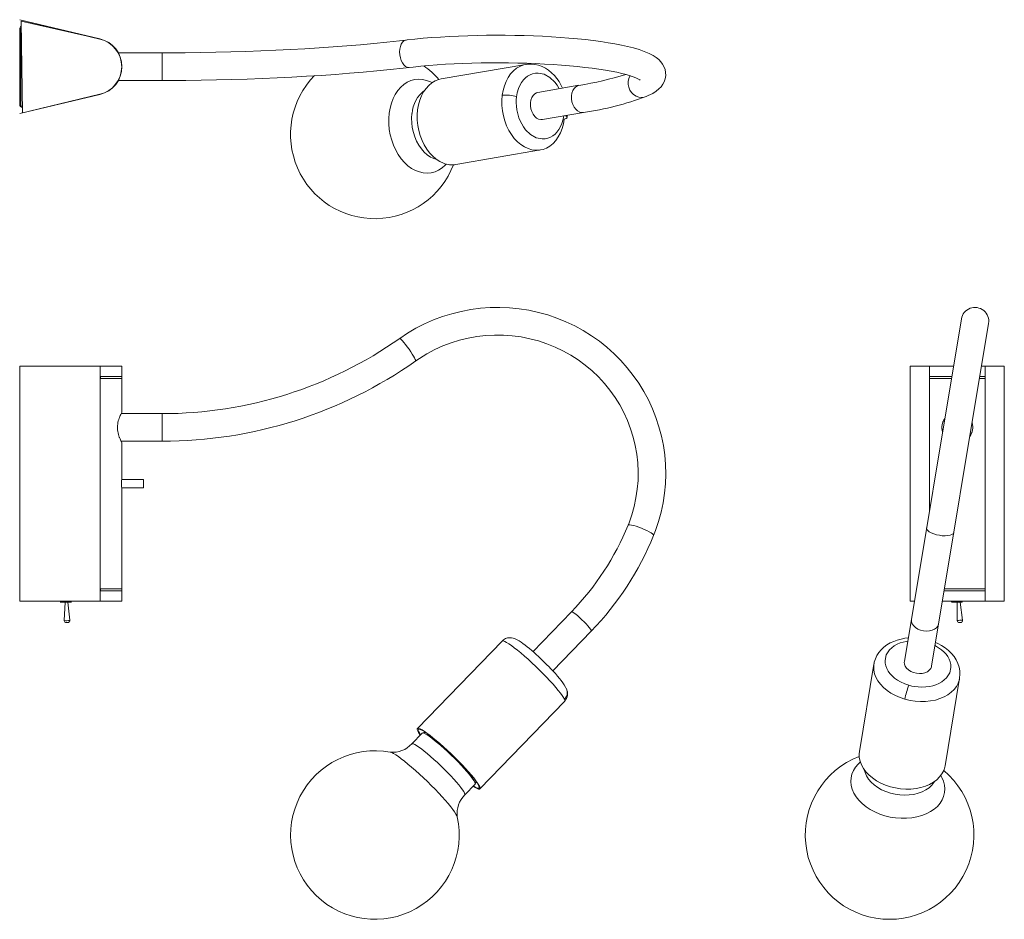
# Model space of a CAD drawing. Header units: millimetres. Extents: x -33 to 449, y -442 to -2.
import ezdxf

# ---------------------------------------------------------------- set-up
doc = ezdxf.new("R2010")
doc.units = ezdxf.units.MM

msp = doc.modelspace()

# ---------------------------------------------------------------- linework, layer by layer
at = {"color": 7, "linetype": 'Continuous', "lineweight": 15}
for p, q in [((-33.01, -1.8), (-33.04, -1.9)), ((6.22, -11.28), (-33.04, -1.9)), ((6.24, -11.19), (-33.01, -1.8)), ((-31.64, -47.37), (-32.39, -2.48)), ((-32.39, -2.48), (-1.36, -9.47)), ((-32.54, -6.3), (-33.04, -6.3)), ((-33.04, -43.3), (-33.04, -6.3)), ((-32.54, -43.3), (-32.54, -6.3)), ((6.22, -11.28), (6.24, -11.19)), ((36.66, -18.05), (15.25, -18.05)), ((-32.05, -22.8), (-32.54, -22.8)), ((214.68, -23.69), (173.27, -30.81)), ((-32.54, -26.8), (-31.98, -26.8)), ((15.25, -31.55), (36.66, -31.55)), ((-33.04, -47.7), (6.22, -38.32)), ((-33.01, -47.8), (6.24, -38.42)), ((6.24, -38.42), (6.22, -38.32)), ((240.67, -33.93), (220.58, -37.39)), ((-32.54, -43.3), (-33.04, -43.3)), ((-33.04, -47.7), (-33.01, -47.8)), ((222.87, -50.69), (242.96, -47.24)), ((234.83, -49.69), (234.94, -48.62)), ((180.48, -72.7), (221.88, -65.58)), ((427.8, -148.28), (399.92, -316.02)), ((413.24, -318.23), (441.12, -150.5)), ((-33.01, -286.38), (-33.01, -171.38)), ((-33.01, -171.38), (17.01, -171.38)), ((-32.99, -286.38), (-32.99, -171.38)), ((6.27, -286.38), (6.27, -171.38)), ((17.01, -193.88), (17.01, -171.38)), ((402.82, -171.38), (423.96, -171.38)), ((402.82, -286.38), (402.82, -171.38)), ((437.65, -171.38), (448.82, -171.38)), ((439.44, -286.38), (439.44, -171.38)), ((448.82, -286.38), (448.82, -171.38)), ((6.5, -176.38), (6.5, -177.38)), ((17.01, -176.38), (6.5, -176.38)), ((17.01, -177.38), (6.5, -177.38)), ((412.26, -176.38), (412.26, -177.38)), ((423.13, -176.38), (412.26, -176.38)), ((422.97, -177.38), (412.26, -177.38)), ((439.44, -177.38), (436.65, -177.38)), ((439.49, -176.38), (436.82, -176.38)), ((36.68, -194.63), (16.62, -194.63)), ((17.01, -193.88), (17.01, -193.88)), ((17.01, -193.88), (17.01, -193.88)), ((16.62, -208.13), (36.68, -208.13)), ((17.01, -226.38), (17.01, -208.87)), ((17.01, -208.88), (17.01, -208.88)), ((17.01, -226.38), (17.01, -226.38)), ((27.49, -226.88), (16.93, -226.88)), ((16.93, -230.88), (27.49, -230.88)), ((27.49, -226.88), (27.49, -230.88)), ((17.01, -286.38), (17.01, -231.38)), ((277.21, -254.19), (277.2, -254.25)), ((6.5, -280.38), (6.5, -281.38)), ((17.01, -280.38), (6.5, -280.38)), ((17.01, -281.38), (6.5, -281.38)), ((439.44, -281.38), (419.36, -281.38)), ((439.44, -280.38), (419.53, -280.38)), ((-33.01, -286.38), (17.01, -286.38)), ((-13.24, -286.43), (-13.24, -286.46)), ((-13.24, -286.68), (-13.24, -286.71)), ((-7.86, -286.88), (-13.16, -286.88)), ((-10.84, -286.88), (-11.22, -295.88)), ((-8.56, -295.8), (-9.45, -286.88)), ((-7.74, -286.58), (-7.74, -286.55)), ((402.82, -286.38), (404.85, -286.38)), ((418.53, -286.38), (448.82, -286.38)), ((422.88, -286.38), (422.88, -286.4)), ((422.88, -286.62), (422.88, -286.65)), ((423.08, -286.88), (428.25, -286.88)), ((425.77, -286.88), (425.75, -295.93)), ((428.41, -295.75), (427.16, -286.88)), ((428.38, -286.52), (428.38, -286.49)), ((236.98, -291.65), (218.14, -311.14)), ((426.64, -296.92), (426.65, -296.92)), ((227.85, -320.52), (246.69, -301.03)), ((203.02, -305.92), (161.62, -348.76)), ((385.03, -317.21), (377.91, -360.05)), ((419.83, -367.02), (426.95, -324.18)), ((426.93, -324.3), (426.95, -324.18)), ((192.18, -378.3), (233.58, -335.46)), ((163.96, -351.02), (158.89, -356.27)), ((184.77, -381.29), (189.84, -376.04))]:
    msp.add_line(p, q, dxfattribs=at)
at = {"color": 8, "linetype": 'Continuous', "lineweight": 15}
for p, q in [((36.66, -31.55), (36.66, -18.05)), ((412.2, -242.14), (412.2, -171.38)), ((36.68, -208.13), (36.68, -194.63)), ((428.31, -295.74), (428.41, -295.75)), ((246.72, -300.93), (246.69, -301.03))]:
    msp.add_line(p, q, dxfattribs=at)
at = {"color": 7, "linetype": 'Continuous', "lineweight": 15, "flags": 128}
for points in [[(273.48, -39.42), (274.55, -38.96), (276.75, -37.85), (278.45, -36.76), (279.77, -35.69), (280.83, -34.59), (281.69, -33.41), (282.36, -32.14), (282.84, -30.77), (283.1, -29.18), (283.07, -27.61), (282.78, -26.12), (282.27, -24.75), (281.58, -23.51), (280.72, -22.38), (279.7, -21.34), (278.47, -20.35), (276.94, -19.36), (274.99, -18.34), (272.62, -17.34), (270.05, -16.45), (267.33, -15.65), (264.47, -14.92), (261.45, -14.25), (258.25, -13.63), (254.89, -13.06), (251.36, -12.52), (247.68, -12.03), (243.84, -11.57), (239.87, -11.16), (235.77, -10.79), (231.55, -10.46), (227.23, -10.18), (222.83, -9.94), (218.35, -9.74), (213.81, -9.59), (209.23, -9.49), (204.62, -9.43), (199.99, -9.41), (195.37, -9.44), (190.77, -9.52), (186.21, -9.64), (181.69, -9.81), (177.24, -10.02), (172.87, -10.28), (168.59, -10.57), (164.42, -10.92), (160.38, -11.3), (156.66, -11.7), (156.05, -11.77)], [(156.05, -11.77), (152.84, -12.14), (146.63, -12.81), (140.26, -13.45), (133.76, -14.05), (127.12, -14.61), (120.36, -15.13), (113.48, -15.61), (106.5, -16.04), (99.42, -16.44), (92.25, -16.79), (85.01, -17.11), (77.7, -17.37), (70.34, -17.6), (62.93, -17.78), (55.48, -17.91), (48.01, -18), (40.52, -18.05), (36.66, -18.05)], [(157.62, -25.18), (159.54, -24.96), (163.28, -24.58), (167.17, -24.23), (171.2, -23.92), (175.34, -23.65), (179.58, -23.42), (183.91, -23.23), (188.3, -23.08), (192.75, -22.98), (197.22, -22.92), (201.71, -22.91), (206.2, -22.94), (210.67, -23.02), (215.1, -23.14), (219.47, -23.3), (223.77, -23.51), (227.98, -23.75), (232.08, -24.04), (236.07, -24.37), (239.91, -24.73), (243.6, -25.13), (247.11, -25.56), (250.44, -26.03), (253.57, -26.52), (256.48, -27.03), (259.16, -27.57), (261.59, -28.12), (263.76, -28.67), (265.66, -29.22), (267.26, -29.75), (268.55, -30.25), (269.54, -30.7), (270.14, -31.02), (270.5, -31.25), (270.63, -31.34), (270.62, -31.33)], [(232.66, -35.31), (231.87, -33.69), (230.93, -32.09), (229.85, -30.54), (228.63, -29.09), (227.28, -27.75), (225.83, -26.56), (224.26, -25.54), (222.62, -24.71), (220.9, -24.08), (219.14, -23.68), (217.34, -23.5), (215.54, -23.57), (214.75, -23.71)], [(36.66, -31.55), (40.65, -31.55), (48.21, -31.5), (55.77, -31.41), (63.29, -31.27), (70.79, -31.09), (78.24, -30.86), (85.63, -30.59), (92.96, -30.28), (100.22, -29.92), (107.39, -29.52), (114.48, -29.07), (121.46, -28.58), (128.34, -28.05), (135.09, -27.48), (141.72, -26.87), (148.21, -26.22), (154.56, -25.53), (157.62, -25.18)], [(168.84, -32.62), (168.03, -32.22), (166.11, -31.49), (164.17, -31.05), (162.22, -30.93), (160.31, -31.12), (158.45, -31.61), (156.66, -32.41), (154.99, -33.5), (153.44, -34.86), (152.03, -36.48), (150.79, -38.34), (149.74, -40.41), (148.88, -42.66), (148.23, -45.06), (147.8, -47.58)], [(174.35, -72.04), (172.54, -71.19), (170.8, -70.06), (169.14, -68.66), (167.59, -67.01), (166.18, -65.15), (164.93, -63.08), (163.85, -60.86), (162.96, -58.5), (162.27, -56.04), (161.8, -53.52), (161.54, -50.97), (161.51, -48.43), (161.7, -45.94), (162.12, -43.54), (162.75, -41.26), (163.58, -39.13), (164.61, -37.18), (165.82, -35.45), (167.19, -33.95), (168.7, -32.72), (170.33, -31.76), (172.06, -31.09), (173.27, -30.81)], [(220.58, -37.39), (219.92, -37.57), (218.99, -38.1), (218.18, -38.91), (217.54, -39.95), (217.1, -41.19), (216.87, -42.56), (216.87, -44), (217.1, -45.44), (217.54, -46.82), (218.18, -48.06), (218.99, -49.12), (219.92, -49.94), (220.94, -50.49), (221.99, -50.73), (222.87, -50.69)], [(147.8, -47.58), (147.6, -50.19), (147.62, -52.85), (147.86, -55.52), (148.33, -58.17), (149.01, -60.77), (149.9, -63.27), (150.99, -65.64), (152.26, -67.86), (153.69, -69.88), (155.26, -71.69), (156.96, -73.26), (158.75, -74.57), (160.63, -75.6), (162.55, -76.34), (164.49, -76.77), (166.44, -76.89), (168.35, -76.71), (170.21, -76.21), (172, -75.41), (173.67, -74.32), (175.22, -72.96), (175.69, -72.47)], [(158.95, -47.71), (158.79, -49.99), (158.84, -52.32), (159.11, -54.65), (159.61, -56.96), (160.31, -59.18), (161.21, -61.3), (162.29, -63.26), (163.53, -65.05), (164.91, -66.62), (166.42, -67.95), (168.01, -69.02), (169.67, -69.81), (171.03, -70.23)], [(221.88, -65.58), (223.1, -65.29), (224.82, -64.63), (226.45, -63.67), (227.96, -62.43), (229.33, -60.94), (230.54, -59.2), (231.57, -57.26), (232.41, -55.13), (233.04, -52.84), (233.45, -50.44)], [(234.79, -49.69), (234.83, -49.76), (234.37, -50.18), (233.45, -50.44)], [(277.2, -254.25), (278.14, -251.84), (279.64, -247.39), (280.88, -242.85), (281.86, -238.25), (282.56, -233.61), (282.99, -228.93), (283.15, -224.23), (283.03, -219.54), (282.63, -214.86), (281.97, -210.21), (281.03, -205.6), (279.82, -201.06), (278.35, -196.59), (276.62, -192.21), (274.64, -187.94), (272.42, -183.79), (269.95, -179.78), (267.25, -175.91), (264.33, -172.2), (261.2, -168.66), (257.87, -165.31), (254.34, -162.16), (250.64, -159.21), (246.77, -156.47), (242.75, -153.97), (238.58, -151.69), (234.3, -149.66), (229.89, -147.87), (225.4, -146.34), (220.82, -145.07), (216.17, -144.06), (211.47, -143.32), (206.73, -142.85), (201.98, -142.65), (197.22, -142.72), (192.48, -143.06), (187.76, -143.67), (183.08, -144.56), (178.47, -145.7), (173.93, -147.11), (169.48, -148.77), (165.13, -150.69), (160.91, -152.85), (156.81, -155.25), (152.97, -157.81)], [(160.75, -168.83), (162.55, -167.61), (166.23, -165.34), (170.06, -163.3), (174.01, -161.51), (178.06, -159.96), (182.2, -158.67), (186.42, -157.65), (190.7, -156.88), (195.02, -156.38), (199.36, -156.16), (203.7, -156.2), (208.04, -156.51), (212.34, -157.09), (216.6, -157.94), (220.8, -159.05), (224.92, -160.43), (228.94, -162.05), (232.84, -163.92), (236.63, -166.03), (240.26, -168.37), (243.75, -170.93), (247.06, -173.71), (250.18, -176.68), (253.11, -179.85), (255.83, -183.18), (258.33, -186.69), (260.61, -190.34), (262.64, -194.12), (264.43, -198.03), (265.96, -202.03), (267.23, -206.13), (268.24, -210.3), (268.98, -214.52), (269.45, -218.78), (269.64, -223.06), (269.56, -227.34), (269.2, -231.61), (268.57, -235.85), (267.67, -240.04), (266.51, -244.17), (265.16, -248), (264.7, -249.16)], [(17.01, -193.88), (17.01, -193.89), (16.97, -193.96), (16.89, -194.11), (16.76, -194.35), (16.6, -194.66), (16.41, -195.05), (16.2, -195.5), (15.98, -196.01), (15.75, -196.58), (15.64, -196.88), (15.42, -197.53), (15.22, -198.22), (15.05, -198.95), (14.92, -199.72), (14.83, -200.51), (14.8, -201.32), (14.8, -201.73), (14.85, -202.53), (14.96, -203.32), (15.11, -204.07), (15.29, -204.79), (15.5, -205.47), (15.72, -206.1), (15.83, -206.39), (16.06, -206.94), (16.28, -207.43), (16.48, -207.86), (16.66, -208.22), (16.81, -208.51), (16.92, -208.71), (16.99, -208.84), (17.01, -208.87), (17, -208.87)], [(17.01, -226.4), (17.01, -226.4), (17.01, -226.38)], [(-13.24, -286.71), (-13.04, -286.69), (-12.43, -286.68), (-11.54, -286.66), (-10.5, -286.65), (-9.43, -286.63), (-8.55, -286.62), (-7.95, -286.6), (-7.76, -286.59)], [(-13.22, -286.68), (-13.04, -286.66), (-12.43, -286.65), (-11.54, -286.63), (-10.5, -286.62), (-9.43, -286.6), (-8.55, -286.59), (-7.95, -286.57), (-7.74, -286.55)], [(-13.09, -286.54), (-13.1, -286.54), (-12.91, -286.52), (-12.33, -286.51), (-11.49, -286.49), (-10.5, -286.48), (-9.48, -286.46), (-8.65, -286.44), (-8.07, -286.43), (-7.87, -286.41)], [(-13.1, -286.6), (-12.91, -286.59), (-12.33, -286.57), (-11.49, -286.55), (-10.5, -286.54), (-9.48, -286.52), (-8.65, -286.51), (-8.07, -286.49), (-7.87, -286.47), (-7.89, -286.47)], [(-13.09, -286.79), (-13.1, -286.79), (-12.91, -286.77), (-12.33, -286.76), (-11.49, -286.74), (-10.5, -286.73), (-9.48, -286.71), (-8.65, -286.69), (-8.07, -286.68), (-7.87, -286.66)], [(-13.1, -286.85), (-12.91, -286.84), (-12.33, -286.82), (-11.49, -286.8), (-10.5, -286.79), (-9.48, -286.77), (-8.65, -286.76), (-8.07, -286.74), (-7.87, -286.72), (-7.89, -286.72)], [(422.88, -286.65), (423.1, -286.63), (423.68, -286.62), (424.58, -286.6), (425.64, -286.58), (426.67, -286.57), (427.58, -286.55), (428.17, -286.54), (428.37, -286.52)], [(422.91, -286.61), (423.1, -286.6), (423.68, -286.59), (424.58, -286.57), (425.64, -286.55), (426.67, -286.54), (427.58, -286.52), (428.17, -286.51), (428.38, -286.49)], [(422.91, -286.86), (423.1, -286.85), (423.68, -286.84), (424.58, -286.82), (425.64, -286.8), (426.67, -286.79), (427.58, -286.77), (428.17, -286.76), (428.38, -286.74)], [(423.04, -286.48), (423.02, -286.48), (423.22, -286.46), (423.78, -286.44), (424.63, -286.43), (425.64, -286.41), (426.62, -286.4), (427.47, -286.38)], [(423.02, -286.54), (423.22, -286.52), (423.78, -286.51), (424.63, -286.49), (425.64, -286.47), (426.62, -286.46), (427.49, -286.44), (428.05, -286.43), (428.25, -286.41)], [(423.04, -286.73), (423.02, -286.73), (423.22, -286.71), (423.78, -286.69), (424.63, -286.68), (425.64, -286.66), (426.62, -286.65), (427.49, -286.63), (428.05, -286.62), (428.25, -286.6)], [(423.02, -286.79), (423.22, -286.77), (423.78, -286.76), (424.63, -286.74), (425.64, -286.72), (426.62, -286.71), (427.49, -286.69), (428.05, -286.68), (428.25, -286.66)], [(427.47, -286.88), (428.05, -286.87), (428.25, -286.85)], [(-11.22, -295.88), (-11.2, -296.12), (-11.13, -296.33), (-10.91, -296.64), (-10.67, -296.8), (-10.49, -296.88), (-10.21, -296.93), (-9.86, -296.93), (-9.5, -296.9), (-9.23, -296.84), (-9.05, -296.76), (-8.82, -296.58), (-8.62, -296.26), (-8.56, -296.05), (-8.56, -295.8)], [(426.42, -296.87), (426.41, -296.88), (426.45, -296.89), (426.54, -296.89), (426.66, -296.89), (426.82, -296.89), (426.98, -296.89), (427.14, -296.88), (427.29, -296.88), (427.39, -296.88), (427.46, -296.88), (427.48, -296.88)], [(426.66, -296.93), (426.73, -296.93), (426.81, -296.93), (427, -296.92), (427.18, -296.91), (427.33, -296.89), (427.72, -296.83), (427.89, -296.75), (428.13, -296.58), (428.35, -296.25), (428.41, -296.02), (428.41, -295.75)], [(427.31, -296.88), (427.31, -296.88), (427.3, -296.89), (427.26, -296.89), (427.21, -296.89), (427.15, -296.9), (427.15, -296.9)], [(223.12, -315.71), (221.47, -314.14), (220.82, -313.54), (219.74, -312.56), (218.66, -311.59), (217.53, -310.61), (216.41, -309.66), (215.32, -308.77), (214.26, -307.93), (213.25, -307.18), (212.3, -306.51), (211.39, -305.91), (210.49, -305.38), (209.5, -304.89), (208.47, -304.54), (207.61, -304.36), (206.7, -304.32), (205.72, -304.43), (204.71, -304.76), (203.75, -305.3), (203.03, -305.93)], [(401.85, -304.4), (400.08, -304.61), (398.27, -304.95), (396.46, -305.44), (394.69, -306.08), (392.99, -306.88), (391.39, -307.83), (389.92, -308.94), (388.59, -310.18), (387.44, -311.56), (386.48, -313.05), (385.73, -314.65), (385.2, -316.34), (385.07, -317.15)], [(426.91, -324.33), (426.95, -324.18), (427.12, -322.23), (427.02, -320.45), (426.67, -318.67), (426.09, -316.92), (425.26, -315.21), (424.21, -313.57), (422.94, -312.02), (421.48, -310.59), (419.86, -309.28), (418.12, -308.13), (416.3, -307.14), (415.17, -306.63)], [(234.48, -329.2), (234.15, -328.48), (233.5, -327.38), (232.77, -326.32), (231.96, -325.26), (231.12, -324.21), (230.15, -323.07), (229.1, -321.88), (228, -320.67), (226.9, -319.51), (225.86, -318.43), (225.01, -317.58), (224.02, -316.59), (223.12, -315.71)], [(399.92, -316.02), (399.89, -316.27), (399.96, -317.29), (400.34, -318.3), (401.01, -319.25), (401.94, -320.11), (403.09, -320.83), (404.4, -321.37), (405.82, -321.72)], [(405.82, -321.72), (407.27, -321.85), (408.68, -321.76), (410, -321.45), (411.16, -320.94), (412.11, -320.25), (412.79, -319.42), (413.19, -318.48), (413.24, -318.23)], [(174.38, -357.72), (172.57, -356.11), (170.82, -354.61), (169.16, -353.24), (167.62, -352.02), (166.21, -350.97), (164.95, -350.1), (163.87, -349.43), (162.98, -348.96), (162.29, -348.7), (161.82, -348.66), (161.56, -348.84), (161.53, -349.23), (161.73, -349.83), (162.14, -350.63), (162.77, -351.62), (163.02, -351.99)], [(174.45, -357.89), (172.66, -356.29), (170.93, -354.81), (169.29, -353.46), (167.77, -352.26), (166.38, -351.23), (165.16, -350.39), (164.11, -349.75), (163.26, -349.32), (162.61, -349.1), (162.18, -349.1), (161.97, -349.32), (161.99, -349.76), (162.24, -350.4), (162.71, -351.24), (163.12, -351.89)], [(163.96, -351.02), (164.21, -350.93), (164.7, -351.02), (165.4, -351.33), (166.3, -351.85), (167.38, -352.56), (168.62, -353.47), (170.01, -354.55), (171.51, -355.78), (173.1, -357.14), (174.76, -358.61), (176.46, -360.17), (178.16, -361.78), (179.84, -363.43), (181.48, -365.07), (183.03, -366.69), (184.48, -368.26), (185.79, -369.74), (186.96, -371.12), (187.96, -372.37), (188.76, -373.47), (189.36, -374.39), (189.75, -375.13), (189.92, -375.68), (189.87, -376.01), (189.84, -376.04)], [(158.88, -356.27), (159.14, -356.18), (159.63, -356.27), (160.33, -356.58), (161.23, -357.09), (162.31, -357.81), (163.55, -358.72), (164.94, -359.79), (166.44, -361.02), (168.03, -362.39), (169.69, -363.86), (171.39, -365.41), (173.09, -367.03), (174.77, -368.67), (176.4, -370.32), (177.96, -371.94), (179.41, -373.5), (180.72, -374.99), (181.89, -376.37), (182.89, -377.61), (183.69, -378.71), (184.29, -379.64), (184.68, -380.38), (184.85, -380.92), (184.8, -381.26), (184.77, -381.29)], [(148.31, -360.33), (148.35, -360.34), (149.04, -360.57), (149.93, -361.02), (151.01, -361.67), (152.28, -362.53), (153.71, -363.57), (155.28, -364.79), (156.98, -366.17), (158.78, -367.69), (160.65, -369.33), (162.57, -371.06), (164.52, -372.87), (166.46, -374.73), (168.38, -376.61), (170.24, -378.49), (172.02, -380.35), (173.7, -382.15), (175.25, -383.88), (176.65, -385.5), (177.89, -387.01), (178.94, -388.37), (179.8, -389.57), (180.45, -390.6), (180.88, -391.43), (181.07, -392)], [(188.91, -377), (189.93, -377.64), (190.82, -378.1), (191.51, -378.36), (191.98, -378.4), (192.23, -378.22), (192.26, -377.83), (192.07, -377.23), (191.66, -376.43), (191.03, -375.44), (190.19, -374.28), (189.16, -372.96), (187.95, -371.5), (186.58, -369.93), (185.07, -368.27), (183.44, -366.53), (181.72, -364.75), (179.92, -362.96), (178.08, -361.17), (176.22, -359.42), (174.38, -357.72)], [(189.01, -376.9), (189.19, -377.02), (190.14, -377.56), (190.89, -377.88), (191.43, -377.99), (191.75, -377.88), (191.84, -377.55), (191.71, -377.01), (191.35, -376.26), (190.78, -375.33), (189.99, -374.21), (189.01, -372.93), (187.84, -371.51), (186.5, -369.97), (185.02, -368.33), (183.42, -366.62), (181.72, -364.86), (179.94, -363.08), (178.12, -361.3), (176.28, -359.57), (174.45, -357.89)], [(419.83, -367.02), (419.7, -367.65), (419.15, -369.34), (418.3, -370.95), (417.17, -372.45), (415.77, -373.82), (414.13, -375.04), (412.26, -376.09), (410.2, -376.96), (407.97, -377.64), (405.61, -378.1), (403.15, -378.36), (400.63, -378.4), (398.08, -378.22), (395.55, -377.83), (393.06, -377.23), (390.66, -376.43), (388.37, -375.44), (386.24, -374.28), (384.3, -372.96), (382.56, -371.5), (381.07, -369.93), (379.83, -368.27), (378.87, -366.53), (378.21, -364.75), (377.84, -362.96), (377.78, -361.17), (377.91, -360.05)], [(378.36, -365.25), (377.36, -366.17), (376.05, -367.69), (375.02, -369.33), (374.28, -371.06), (373.85, -372.87), (373.73, -374.73), (373.92, -376.61), (374.41, -378.49), (375.21, -380.35), (376.3, -382.15), (377.66, -383.88), (379.28, -385.5), (381.14, -387.01), (383.21, -388.37), (385.46, -389.57), (387.86, -390.6), (390.38, -391.43), (392.99, -392.07), (395.65, -392.49), (398.32, -392.7), (400.97, -392.69), (403.57, -392.46), (406.07, -392.01), (408.44, -391.35), (410.65, -390.5), (412.68, -389.45), (414.49, -388.23), (416.06, -386.85), (417.37, -385.34), (418.4, -383.7), (419.14, -381.96), (419.57, -380.15), (419.69, -378.3), (419.5, -376.41), (419.01, -374.53), (418.21, -372.68), (417.72, -371.79)], [(380.28, -368.93), (380.66, -370.32), (381.37, -371.94), (382.37, -373.5), (383.63, -374.99), (385.14, -376.37), (386.87, -377.61), (388.8, -378.71), (390.87, -379.64), (393.08, -380.38), (395.36, -380.92), (397.69, -381.26), (400.03, -381.38), (402.33, -381.29), (404.55, -380.98), (406.67, -380.46), (408.63, -379.74), (410.42, -378.84), (411.99, -377.76), (413.32, -376.53), (414.39, -375.17), (414.71, -374.65)]]:
    msp.add_lwpolyline(points, dxfattribs=at)
at = {"color": 8, "linetype": 'Continuous', "lineweight": 15, "flags": 128}
for points in [[(152.91, -17.58), (153, -16.17), (153.27, -14.86), (153.71, -13.73), (154.29, -12.82), (155, -12.17), (155.79, -11.82), (156.05, -11.77)], [(157.63, -25.18), (157.47, -25.19), (156.62, -25.08), (155.79, -24.65), (155, -23.94), (154.29, -22.97), (153.71, -21.79), (153.27, -20.45), (153, -19.03), (152.91, -17.58)], [(214.73, -23.68), (213.46, -23.97), (211.73, -24.64), (210.1, -25.6), (208.59, -26.83), (207.22, -28.33), (206.02, -30.06), (204.99, -32.01), (204.15, -34.14), (203.52, -36.42), (203.11, -38.82)], [(230.97, -35.6), (230.81, -35.27), (229.92, -33.82), (228.89, -32.44), (226.45, -30.1), (223.66, -28.53), (220.74, -27.91), (219.32, -27.97), (217.97, -28.26), (216.71, -28.76), (215.55, -29.43), (214.52, -30.25), (213.6, -31.18), (212.6, -32.51), (211.77, -33.95), (211.13, -35.43), (210.48, -37.58), (210.13, -39.6)], [(265.68, -29.19), (265.56, -29.38), (264.99, -30.65), (264.7, -32.04), (264.7, -33.48), (264.99, -34.9), (265.56, -36.25), (266.38, -37.45), (267.41, -38.45), (268.61, -39.2), (269.91, -39.67), (271.27, -39.84), (272.6, -39.69), (273.48, -39.41)], [(240.67, -33.93), (240.01, -34.12), (239.07, -34.65), (238.27, -35.45), (237.63, -36.5), (237.18, -37.74), (236.96, -39.11), (236.96, -40.55), (237.18, -41.99), (237.63, -43.36), (238.27, -44.61), (239.07, -45.67), (240.01, -46.49), (241.02, -47.03), (242.08, -47.28), (242.96, -47.24)], [(203.11, -38.82), (202.91, -41.31), (202.94, -43.85), (203.2, -46.39), (203.67, -48.92), (204.36, -51.38), (205.25, -53.74), (206.33, -55.96), (207.58, -58.03), (208.99, -59.89), (210.54, -61.54), (212.2, -62.94), (213.95, -64.07), (215.76, -64.92), (217.6, -65.47), (219.46, -65.72), (221.3, -65.66), (221.88, -65.58)], [(210.13, -39.6), (210, -40.99), (209.97, -42.5), (210.05, -44.12), (210.28, -45.94), (210.69, -47.84), (211.29, -49.79), (211.9, -51.3), (212.65, -52.81), (213.54, -54.26), (214.57, -55.64), (217, -57.98), (219.8, -59.55), (222.71, -60.17), (224.13, -60.11), (225.49, -59.82), (226.75, -59.32), (227.9, -58.65), (228.94, -57.83), (229.85, -56.9), (230.86, -55.57), (231.68, -54.13), (232.33, -52.65), (232.97, -50.5), (233.25, -48.91)], [(233.92, -48.79), (234.5, -49.1), (234.79, -49.69)], [(160.75, -168.83), (160.77, -168.82), (160.77, -168.58), (160.58, -168.1), (160.23, -167.39), (159.71, -166.49), (159.06, -165.44), (158.31, -164.3), (157.5, -163.1), (156.65, -161.92), (155.81, -160.81), (155.02, -159.81), (154.32, -158.97), (153.73, -158.34), (153.29, -157.94), (153.02, -157.79), (152.97, -157.81)], [(264.7, -249.16), (264.72, -249.12), (265.01, -249), (265.58, -249.01), (266.4, -249.14), (267.44, -249.4), (268.63, -249.76), (269.94, -250.21), (271.29, -250.74), (272.63, -251.3), (273.88, -251.89), (275.01, -252.47), (275.94, -253.01), (276.64, -253.49), (277.07, -253.89), (277.21, -254.19)], [(410.8, -250.6), (410.78, -250.74), (410.93, -251.3), (411.38, -251.89), (412.11, -252.47), (413.1, -253.01), (414.28, -253.49), (415.62, -253.89), (417.04, -254.19)], [(417.04, -254.19), (418.48, -254.37), (419.88, -254.42), (421.16, -254.35), (422.26, -254.16), (423.14, -253.85), (423.76, -253.44), (424.08, -252.95), (424.11, -252.81)], [(236.98, -291.65), (237.21, -291.63), (237.65, -291.83), (238.29, -292.24), (239.1, -292.85), (240.03, -293.61), (241.05, -294.5), (242.1, -295.48), (243.14, -296.5), (244.13, -297.51), (245, -298.47), (245.73, -299.33), (246.27, -300.05), (246.61, -300.59), (246.72, -300.93)], [(403.38, -295.23), (403.35, -295.48), (403.42, -296.5), (403.8, -297.51), (404.47, -298.47), (405.4, -299.33), (406.55, -300.05), (407.86, -300.59), (409.27, -300.93)], [(409.27, -300.93), (410.72, -301.07), (412.14, -300.97), (413.46, -300.67), (414.62, -300.16), (415.56, -299.47), (416.25, -298.64), (416.64, -297.69), (416.69, -297.45)], [(203.02, -305.92), (203.22, -305.83), (203.7, -305.86), (204.38, -306.12), (205.27, -306.59), (206.35, -307.26), (207.61, -308.13), (209.02, -309.18), (210.56, -310.4), (212.22, -311.77), (213.97, -313.28), (215.78, -314.88), (217.63, -316.58), (219.48, -318.33), (221.32, -320.12), (223.12, -321.91), (224.84, -323.69), (226.47, -325.43), (227.99, -327.09), (229.36, -328.67), (230.56, -330.12), (231.59, -331.44), (232.43, -332.6), (233.06, -333.59), (233.47, -334.39)], [(401.59, -305.98), (400.83, -306.08), (399.32, -306.41), (397.82, -306.89), (396.36, -307.51), (394.99, -308.27), (392.64, -310.24), (391.07, -312.68), (390.45, -315.4), (390.51, -316.78), (390.8, -318.13), (391.3, -319.44), (391.97, -320.66), (392.79, -321.8), (393.72, -322.84), (395.05, -324.03), (396.49, -325.07), (397.97, -325.93), (400.12, -326.91), (402.14, -327.6)], [(402.14, -327.6), (403.53, -327.95), (405.04, -328.23), (406.66, -328.42), (408.48, -328.5), (410.39, -328.42), (412.34, -328.17), (413.85, -327.83), (415.35, -327.36), (416.8, -326.74), (418.18, -325.97), (420.52, -324.01), (422.09, -321.56), (422.71, -318.85), (422.65, -317.47), (422.36, -316.11), (421.86, -314.81), (421.19, -313.58), (420.37, -312.44), (419.44, -311.41), (418.11, -310.21), (416.68, -309.18), (415.19, -308.31), (414.91, -308.18)], [(385.03, -317.16), (384.9, -318.33), (384.96, -320.12), (385.33, -321.91), (385.99, -323.69), (386.95, -325.43), (388.19, -327.09), (389.68, -328.67), (391.42, -330.12), (393.36, -331.44), (395.49, -332.6), (397.78, -333.59), (400.18, -334.39)], [(400.18, -334.39), (402.67, -334.99), (405.2, -335.38), (407.75, -335.56), (410.27, -335.52), (412.73, -335.27), (415.09, -334.8), (417.32, -334.12), (419.38, -333.25), (421.25, -332.2), (422.89, -330.98), (424.29, -329.61), (425.42, -328.11), (426.27, -326.5), (426.83, -324.81), (426.93, -324.3)], [(233.47, -334.39), (233.67, -334.99), (233.64, -335.38), (233.58, -335.46)]]:
    msp.add_lwpolyline(points, dxfattribs=at)
at = {"color": 7, "linetype": 'Continuous', "lineweight": 15}
for centre, radius, start, end in [((-31.54, -6.3), 1.5, 122.9195, 180), ((-31.54, -6.3), 1, 143.5115, 180), ((2.99, -24.8), 13.9, 283.4439, 76.5561), ((2.99, -24.8), 14, 283.4439, 76.5561), ((140.77, -57.96), 41.25, 40.651, 54.4117), ((213.98, 133.68), 169.73, 279.0486, 287.001), ((140.77, -57.96), 41.25, 135.7294, 338.8658), ((174.72, -48.91), 15.81, 127.0404, 175.6239), ((-31.54, -43.3), 1.5, 180, 264.4784), ((-31.54, -43.3), 1, 180, 261.2079), ((204.98, -54.04), 15.34, 70.4002, 97.026), ((219.93, 106.08), 155.04, 278.5421, 290.2055), ((178.6, -61.36), 11.49, 248.3269, 279.4064), ((434.46, -149.39), 6.75, 350.563, 170.563), ((36.81, 6.98), 201.61, 269.965, 305.1798), ((36.81, 6.98), 215.11, 269.9671, 305.183), ((424.44, -201.19), 6.19, 140.614, 200.512), ((425.62, -201.36), 7.35, 143.4792, 197.6468), ((425.98, -201.4), 7.4, 323.5848, 17.5412), ((427.18, -201.53), 6.21, 320.6956, 20.4304), ((30.69, -228.88), 13.91, 169.6453, 190.3492), ((140.87, -198.67), 133.73, 315.9495, 337.816), ((140.87, -198.67), 147.23, 315.9517, 337.8187), ((-8.23, -438.05), 151.68, 90.4642, 91.8913), ((-11.61, -315.28), 28.9, 89.8758, 93.2085), ((-11.98, -173.58), 113.3, 270.2219, 272.1458), ((-9.77, -243.79), 43.09, 270.4103, 272.6743), ((423.17, -161.77), 125.11, 269.9584, 272.3786), ((426.76, -295.93), 1.01, 180.1631, 258.5384), ((427.19, -298.21), 1.32, 93.7962, 98.1254), ((434.52, -340.62), 34.9, 158.0902, 169.7183), ((229.55, -331.68), 5.52, 316.843, 26.6901), ((165.06, -352.43), 1.79, 71.0973, 127.6678), ((149.47, -347.53), 12.85, 264.5147, 317.1074), ((140.79, -400.89), 41.25, 79.5051, 12.4497), ((392.66, -400.89), 41.25, 111.1252, 50.0008), ((188.41, -375), 1.77, 324.3951, 21.3203), ((193.99, -390.45), 13, 135.195, 186.2654)]:
    msp.add_arc(centre, radius, start, end, dxfattribs=at)
at = {"color": 8, "linetype": 'Continuous', "lineweight": 15}
for centre, radius, start, end in [((-10.05, -290.24), 5.76, 258.2531, 285.0404), ((428.71, -318.25), 22.52, 91.0234, 97.5568), ((230.58, -331.13), 4.35, 311.565, 26.3983)]:
    msp.add_arc(centre, radius, start, end, dxfattribs=at)

doc.saveas('drawing.dxf')
